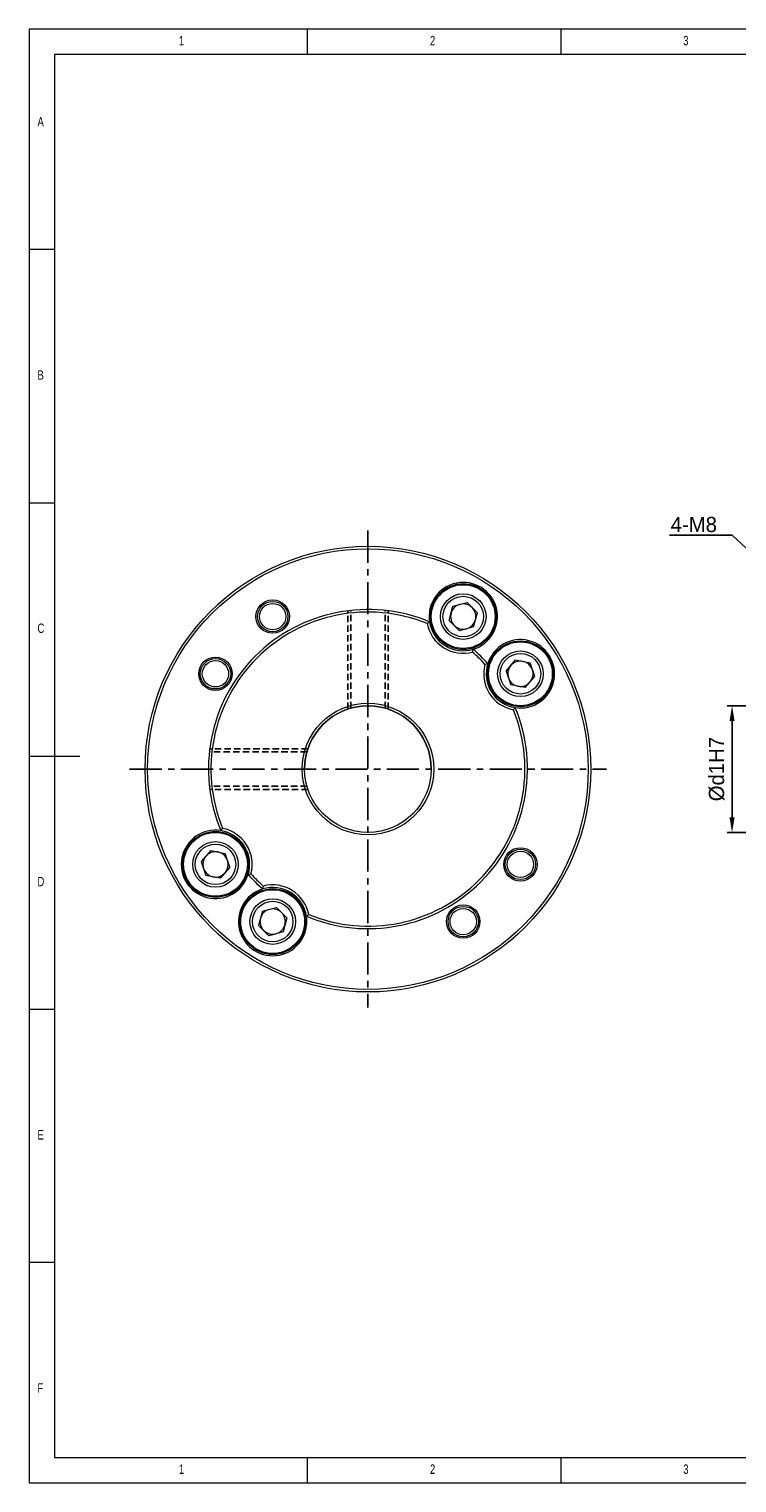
# Model space of a CAD drawing. Header units: millimetres. Extents: x 5 to 415, y 5 to 292.
# Tile 1 of 2: x 5 to 145, y 5 to 292. Entities that reach past the tile are written whole.
import ezdxf
from ezdxf import colors
from ezdxf.entities.mleader import LeaderData, LeaderLine
from ezdxf.math import Vec2, Vec3

# ---------------------------------------------------------------- set-up
doc = ezdxf.new("R2010")
doc.units = ezdxf.units.MM
doc.header["$PDSIZE"] = -1
doc.linetypes.add('CENTER', pattern=[10.16, 6.35, -1.27, 1.27, -1.27])
doc.linetypes.add('HIDDEN', pattern=[1.905, 1.27, -0.635])
doc.styles.add('SLDTEXTSTYLE0', font='TXT', dxfattribs={"width": 0.75})
doc.dimstyles.new('ISO-25', dxfattribs={"dimtxt": 2.5, "dimasz": 2.5, "dimexe": 1.25, "dimexo": 0.625, "dimtad": 1, "dimtxsty": 'Standard', "dimcen": 2.5, "dimadec": 0, "dimazin": 0, "dimtfac": 1, "dimtmove": 0, "dimatfit": 3, "dimfxl": 0, "dimarcsym": 0})

# ---------------------------------------------------------------- blocks, each defined once
blk = doc.blocks.new('*D11')
at = {"color": 1, "lineweight": -2}
for p, q in [((149.36, 158.42), (142.81, 158.42)), ((143.81, 155.42), (143.81, 136.42)), ((149.36, 133.42), (142.81, 133.42))]:
    blk.add_line(p, q, dxfattribs=at)
at = {"color": 1}
for points in [[(143.31, 155.42), (144.31, 155.42), (143.81, 158.42)], [(143.31, 136.42), (144.31, 136.42), (143.81, 133.42)]]:
    blk.add_solid(points, dxfattribs=at)
at = {"layer": 'Defpoints', "color": 0}
for p in [(150.36, 158.42), (143.81, 133.42), (150.36, 133.42)]:
    blk.add_point(p, dxfattribs=at)
at = {"color": 0, "insert": (140.78, 145.92), "char_height": 3, "attachment_point": 5, "rotation": 90}
blk.add_mtext('%%cd1H7', dxfattribs=at)

msp = doc.modelspace()

# ---------------------------------------------------------------- linework, layer by layer
at = {"color": 7, "linetype": 'Continuous', "lineweight": 0}
for p, q in [((415, 292), (5, 292)), ((5, 292), (5, 5)), ((60, 287), (60, 292)), ((110, 292), (110, 287)), ((410, 287), (10, 287)), ((10, 287), (10, 10)), ((10, 248.5), (5, 248.5)), ((5, 198.5), (10, 198.5)), ((5, 148.5), (15, 148.5)), ((5, 98.5), (10, 98.5)), ((10, 48.5), (5, 48.5)), ((10, 10), (227.8, 10)), ((60, 5), (60, 10)), ((110, 10), (110, 5)), ((5, 5), (415, 5))]:
    msp.add_line(p, q, dxfattribs=at)
at = {"color": 1, "linetype": 'CENTER'}
for p, q in [((71.913, 192.996), (71.913, 98.836)), ((24.833, 145.916), (118.993, 145.916))]:
    msp.add_line(p, q, dxfattribs=at)
at = {"color": 7, "linetype": 'Continuous', "lineweight": 15}
for p, q in [((87.936, 175.275), (88.683, 178.063)), ((88.683, 178.063), (91.472, 178.81)), ((93.513, 176.769), (91.472, 178.81)), ((87.936, 175.275), (89.978, 173.234)), ((92.766, 173.981), (93.513, 176.769)), ((92.766, 173.981), (89.978, 173.234)), ((99.185, 165.279), (101.078, 167.458)), ((101.078, 167.458), (103.912, 166.907)), ((104.852, 164.178), (103.912, 166.907)), ((99.185, 165.279), (100.124, 162.55)), ((102.958, 161.999), (104.852, 164.178)), ((102.958, 161.999), (100.124, 162.55)), ((40.867, 129.834), (38.973, 127.655)), ((40.867, 129.834), (43.701, 129.283)), ((44.641, 126.553), (43.701, 129.283)), ((38.973, 127.655), (39.913, 124.925)), ((44.641, 126.553), (42.747, 124.375)), ((42.747, 124.375), (39.913, 124.925)), ((51.059, 117.852), (50.312, 115.063)), ((51.059, 117.852), (53.848, 118.599)), ((55.889, 116.558), (53.848, 118.599)), ((50.312, 115.063), (52.353, 113.022)), ((55.889, 116.558), (55.142, 113.769)), ((55.142, 113.769), (52.353, 113.022))]:
    msp.add_line(p, q, dxfattribs=at)
at = {"color": 5, "linetype": 'HIDDEN'}
for p, q in [((67.913, 157.759), (67.913, 177.161)), ((68.513, 157.945), (68.513, 177.232)), ((75.313, 157.945), (75.313, 177.232)), ((75.913, 157.759), (75.913, 177.161)), ((59.884, 149.316), (40.597, 149.316)), ((60.07, 149.916), (40.668, 149.916)), ((59.884, 142.516), (40.597, 142.516)), ((60.07, 141.916), (40.668, 141.916))]:
    msp.add_line(p, q, dxfattribs=at)
at = {"color": 7, "linetype": 'Continuous', "lineweight": 15}
for centre, radius in [((71.913, 145.916), 44), ((71.913, 145.916), 43.5), ((90.725, 176.022), 6.5), ((90.725, 176.022), 6.3), ((53.1, 176.022), 3.3), ((53.1, 176.022), 3), ((53.1, 176.022), 2.6), ((90.725, 176.022), 4.5), ((90.725, 176.022), 4), ((102.018, 164.728), 6.5), ((102.018, 164.728), 6.3), ((41.807, 164.728), 3.3), ((41.807, 164.728), 3), ((41.807, 164.728), 2.6), ((102.018, 164.728), 4.5), ((102.018, 164.728), 4), ((71.913, 145.916), 13), ((71.913, 145.916), 12.5), ((41.807, 127.104), 6.5), ((41.807, 127.104), 6.3), ((41.807, 127.104), 4.5), ((41.807, 127.104), 4), ((102.018, 127.104), 3.3), ((102.018, 127.104), 3), ((102.018, 127.104), 2.6), ((53.1, 115.811), 6.5), ((53.1, 115.811), 6.3), ((53.1, 115.811), 4.5), ((53.1, 115.811), 4), ((90.725, 115.811), 3.3), ((90.725, 115.811), 3), ((90.725, 115.811), 2.6)]:
    msp.add_circle(centre, radius, dxfattribs=at)
for centre, radius, start, end in [((90.725, 176.022), 6.75, 287.13511, 188.86489), ((90.725, 176.022), 2.5, 105, 165), ((90.725, 176.022), 2.5, 45, 105), ((71.913, 145.916), 31.5, 67.32617, 202.67383), ((71.913, 145.916), 31, 67.82982, 202.17018), ((90.725, 176.022), 2.5, 165, 225), ((90.725, 176.022), 2.5, 285, 345), ((90.725, 176.022), 2.5, 345, 45), ((98.558, 156.485), 23.504, 128.09822, 129.4889), ((90.725, 176.022), 7.25, 191.11484, 284.88516), ((90.725, 176.022), 6.75, 188.86489, 287.13511), ((90.725, 176.022), 2.5, 225, 285), ((69.374, 174.579), 23.87, 346.52189, 347.89127), ((71.913, 145.916), 31.5, 41.32617, 48.67383), ((102.018, 164.728), 6.75, 261.13511, 162.86489), ((71.913, 145.916), 31, 41.82982, 48.17018), ((102.018, 164.728), 7.25, 165.11484, 258.88516), ((100.575, 143.378), 23.87, 102.10873, 103.47811), ((102.018, 164.728), 6.75, 162.86489, 261.13511), ((102.018, 164.728), 2.5, 79, 139), ((102.018, 164.728), 2.5, 19, 79), ((102.018, 164.728), 2.5, 139, 199), ((102.018, 164.728), 2.5, 199, 259), ((102.018, 164.728), 2.5, 319, 19), ((102.018, 164.728), 2.5, 259, 319), ((71.913, 145.916), 12.5, 90, 180), ((71.913, 145.916), 31.5, 247.32617, 22.67383), ((71.913, 145.916), 12.5, 0, 90), ((82.481, 172.562), 23.504, 320.5111, 321.90178), ((71.913, 145.916), 31, 247.82982, 22.17018), ((41.807, 127.104), 6.75, 81.13511, 342.86489), ((61.344, 119.271), 23.504, 140.5111, 141.90178), ((41.807, 127.104), 6.75, 342.86489, 81.13511), ((41.807, 127.104), 7.25, 345.11484, 78.88516), ((41.807, 127.104), 2.5, 79, 139), ((41.807, 127.104), 2.5, 19, 79), ((41.807, 127.104), 2.5, 139, 199), ((41.807, 127.104), 2.5, 199, 259), ((41.807, 127.104), 2.5, 319, 19), ((41.807, 127.104), 2.5, 259, 319), ((43.25, 148.454), 23.87, 282.10873, 283.47811), ((71.913, 145.916), 31.5, 221.32617, 228.67383), ((71.913, 145.916), 31, 221.82982, 228.17018), ((53.1, 115.811), 6.75, 107.13511, 8.86489), ((74.451, 117.254), 23.87, 166.52189, 167.89127), ((53.1, 115.811), 6.75, 8.86489, 107.13511), ((53.1, 115.811), 7.25, 11.11484, 104.88516), ((53.1, 115.811), 2.5, 105, 165), ((53.1, 115.811), 2.5, 45, 105), ((53.1, 115.811), 2.5, 165, 225), ((53.1, 115.811), 2.5, 285, 345), ((53.1, 115.811), 2.5, 345, 45), ((45.267, 135.348), 23.504, 308.09822, 309.4889), ((53.1, 115.811), 2.5, 225, 285)]:
    msp.add_arc(centre, radius, start, end, dxfattribs=at)

# ---------------------------------------------------------------- texts
at = {"color": 7, "linetype": 'Continuous', "lineweight": 0, "char_height": 1.852, "attachment_point": 1, "style": 'SLDTEXTSTYLE0'}
for s, insert in [('1', (34.583, 290.646)), ('2', (84.167, 290.646)), ('3', (134.167, 290.646)), ('A', (6.667, 274.646)), ('B', (6.667, 224.646)), ('C', (6.667, 174.646)), ('D', (6.667, 124.646)), ('E', (6.667, 74.646)), ('F', (6.667, 24.646)), ('1', (34.583, 8.646)), ('2', (84.167, 8.646)), ('3', (134.167, 8.646))]:
    msp.add_mtext(s, dxfattribs=dict(at, insert=insert))

# ---------------------------------------------------------------- dimensions: what is measured, and where the dimension line sits
dim = msp.add_linear_dim(base=(143.808, 133.416), p1=(150.361, 158.416), p2=(150.361, 133.416), angle=90, text='%%cd1H7', dimstyle='ISO-25', override={"dimtxt": 3, "dimasz": 3, "dimexe": 1, "dimexo": 1, "dimgap": 1.524, "dimtoh": 1, "dimdsep": 46, "dimclrd": 1, "dimclre": 1, "dimtzin": 0})
dim.commit()
dim.dimension.update_dxf_attribs({"geometry": '*D11', "text_midpoint": (140.784, 145.916)})

# ---------------------------------------------------------------- leaders
ml = msp.add_multileader_mtext('Standard')
ml.set_content('4-M8', color=256)
ml.set_leader_properties(color=1)
ml.build(insert=Vec2(0, 0))
ml.multileader.update_dxf_attribs({"text_right_attachment_type": 6, "dogleg_length": 1, "arrow_head_size": 3})
ctx = ml.context
ctx.base_point, ctx.char_height, ctx.arrow_head_size, ctx.plane_origin = Vec3(127.825, 193.9), 3, 3, Vec3(159.861, 177.127)
ctx.right_attachment, ctx.text_align_type = 6, 2
notes = []
notes.append((ctx, [(0, (1, 1, 0), (143.825, 192.1), (-1, 0), 1, [(0, [(159.861, 177.127)], 0, [])])]))
ctx.mtext.insert, ctx.mtext.alignment, ctx.mtext.flow_direction = Vec3(140.825, 195.7), 3, 5
for ctx, leaders in notes:
    for number, flags, end, landing, length, lines in leaders:
        leader = LeaderData()
        leader.index, (leader.has_last_leader_line, leader.has_dogleg_vector, leader.attachment_direction) = number, flags
        leader.last_leader_point, leader.dogleg_vector, leader.dogleg_length = Vec3(end), Vec3(landing), length
        for number, points, colour, breaks in lines:
            line = LeaderLine()
            line.index, line.vertices, line.color, line.breaks = number, Vec3.list(points), colors.encode_raw_color(colour), breaks
            leader.lines.append(line)
        ctx.leaders.append(leader)

doc.saveas('drawing.dxf')
